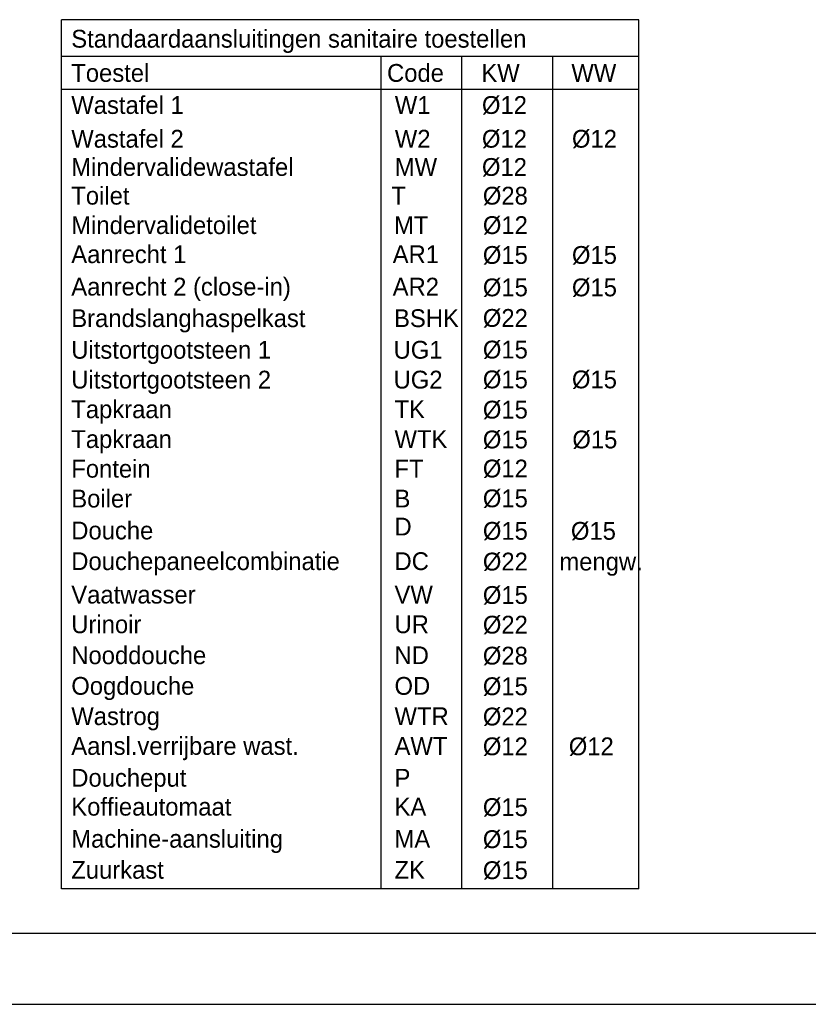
# Model space of a CAD drawing. Extents: x -41378 to 114803, y -24080 to 82188.
# Tile 92 of 137: x 84926 to 96005, y -1912 to 11909. Entities that reach past the tile are written whole.
import ezdxf

# ---------------------------------------------------------------- set-up
doc = ezdxf.new("R2010")
doc.units = 0
doc.header["$LTSCALE"] = 50
for name, color, linetype in [('00KAD025', 2, 'CONTINUOUS'), ('00KAD070', 5, 'CONTINUOUS'), ('WL570---_HULPLIJN', 7, 'CONTINUOUS'), ('WM521---', 1, 'CONTINUOUS')]:
    doc.layers.add(name, color=color, linetype=linetype)
doc.styles.add('BURO-025', font='BUROFONT.shx', dxfattribs={"height": 250})

msp = doc.modelspace()

# ---------------------------------------------------------------- linework, layer by layer
at = {"layer": '00KAD025', "linetype": 'CONTINUOUS'}
msp.add_line((-41378.4, -1912.4), (114803.4, -1912.4), dxfattribs=at)
at = {"layer": '00KAD070', "linetype": 'CONTINUOUS'}
msp.add_line((-40378.4, -912.4), (113803.4, -912.4), dxfattribs=at)
at = {"layer": 'WL570---_HULPLIJN', "color": 1, "linetype": 'CONTINUOUS'}
for p, q in [((93621.8, 11909.4), (85511.8, 11909.4)), ((85511.8, -292.2), (85511.8, 11909.4)), ((93621.8, -292.2), (93621.8, 11909.4)), ((93621.8, 11392.6), (85511.8, 11392.6)), ((89999.3, 11392.6), (89999.3, -292.2)), ((91131.1, 11392.6), (91131.1, -292.2)), ((92410.1, 11392.6), (92410.1, -292.2)), ((93621.8, 10929.7), (85511.8, 10929.7)), ((93621.8, -292.2), (85511.8, -292.2))]:
    msp.add_line(p, q, dxfattribs=at)

# ---------------------------------------------------------------- texts
at = {"layer": 'WM521---', "color": 2, "style": 'BURO-025'}
for s, p in [('Standaardaansluitingen sanitaire toestellen', (85651.1, 11516.9)), ('Toestel', (85651.1, 11037.1)), ('Code', (90086.7, 11037.1)), ('KW', (91411.4, 11037.1)), ('WW', (92675.9, 11037.1)), ('Wastafel 1 ', (85651.1, 10586.6)), ('W1', (90195.9, 10586.6)), ('%%c12', (91420, 10586.6)), ('Wastafel 2', (85651.1, 10113.1)), ('W2', (90195.9, 10113.1)), ('%%c12', (91420, 10113.1)), ('%%c12', (92684.5, 10113.1)), ('Mindervalidewastafel ', (85651.1, 9716.6)), ('MW', (90195.9, 9716.6)), ('%%c12', (91420, 9716.6)), ('Toilet', (85651.1, 9313.7)), ('T', (90146.7, 9313.7)), ('%%c28', (91432.9, 9313.7)), ('Mindervalidetoilet', (85651.1, 8900.6)), ('MT', (90184.2, 8900.6)), ('%%c12', (91432.9, 8900.6)), ('Aanrecht 1', (85651.1, 8492.2)), ('AR1', (90166, 8492.2)), ('%%c15', (91432.9, 8481.7)), ('%%c15', (92684.2, 8481.7)), ('Aanrecht 2 (close-in)', (85651.1, 8037)), ('AR2', (90166, 8037)), ('%%c15', (91432.9, 8026.4)), ('%%c15', (92684.2, 8026.4)), ('Brandslanghaspelkast', (85651.1, 7594.3)), ('BSHK', (90185.3, 7594.3)), ('%%c22', (91432.9, 7597.7)), ('Uitstortgootsteen 1', (85651.1, 7150.6)), ('UG1', (90178.8, 7150.6)), ('%%c15', (91432.9, 7153.4)), ('Uitstortgootsteen 2', (85651.1, 6731.7)), ('UG2', (90178.8, 6731.7)), ('%%c15', (91432.9, 6734.6)), ('%%c15', (92684.2, 6734.6)), ('Tapkraan', (85651.1, 6315.8)), ('TK', (90191.7, 6315.8)), ('%%c15', (91432.9, 6310.4)), ('Tapkraan', (85651.1, 5896.9)), ('WTK', (90191.7, 5896.9)), ('%%c15', (91432.9, 5891.5)), ('%%c15', (92690.1, 5891.5)), ('Fontein', (85651.1, 5481)), ('FT', (90191.7, 5481)), ('%%c12', (91432.9, 5483.8)), ('Boiler', (85651.1, 5062.2)), ('B', (90191.7, 5062.2)), ('%%c15', (91432.9, 5065)), ('Douche ', (85651.1, 4614)), ('D', (90191.7, 4668.7)), ('%%c15', (91432.9, 4608.6)), ('%%c15', (92669.7, 4608.6)), ('Douchepaneelcombinatie', (85651.1, 4183.2)), ('DC', (90191.7, 4183.2)), ('%%c22', (91432.9, 4177.7)), ('mengw.', (92507.9, 4177.7)), ('Vaatwasser', (85651.1, 3713.8)), ('VW', (90191.7, 3713.8)), ('%%c15', (91432.9, 3708.4)), ('Urinoir', (85651.1, 3297.4)), ('UR', (90191.7, 3297.4)), ('%%c22', (91432.9, 3292)), ('Nooddouche', (85651.1, 2862.5)), ('ND', (90191.7, 2862.5)), ('%%c28', (91432.9, 2857.1)), ('Oogdouche', (85651.1, 2432.6)), ('OD', (90191.7, 2432.6)), ('%%c15', (91432.9, 2427.2)), ('Wastrog', (85651.1, 2007.7)), ('WTR', (90191.7, 2007.7)), ('%%c22', (91432.9, 2002.3)), ('Aansl.verrijbare wast.', (85651.1, 1589.6)), ('AWT', (90191.7, 1589.6)), ('%%c12', (91432.9, 1584.1)), ('%%c12', (92640.2, 1584.1)), ('Doucheput', (85651.1, 1142.7)), ('P', (90191.7, 1142.7)), ('Koffieautomaat', (85651.1, 736.4)), ('KA', (90191.7, 736.4)), ('%%c15', (91432.9, 731)), ('Machine-aansluiting', (85651.1, 286.2)), ('MA', (90191.7, 286.2)), ('%%c15', (91432.9, 280.7)), ('Zuurkast', (85651.1, -149.4)), ('ZK', (90191.7, -149.4)), ('%%c15', (91432.9, -154.9))]:
    msp.add_text(s, height=250, dxfattribs=at).set_placement(p)

doc.saveas('drawing.dxf')
